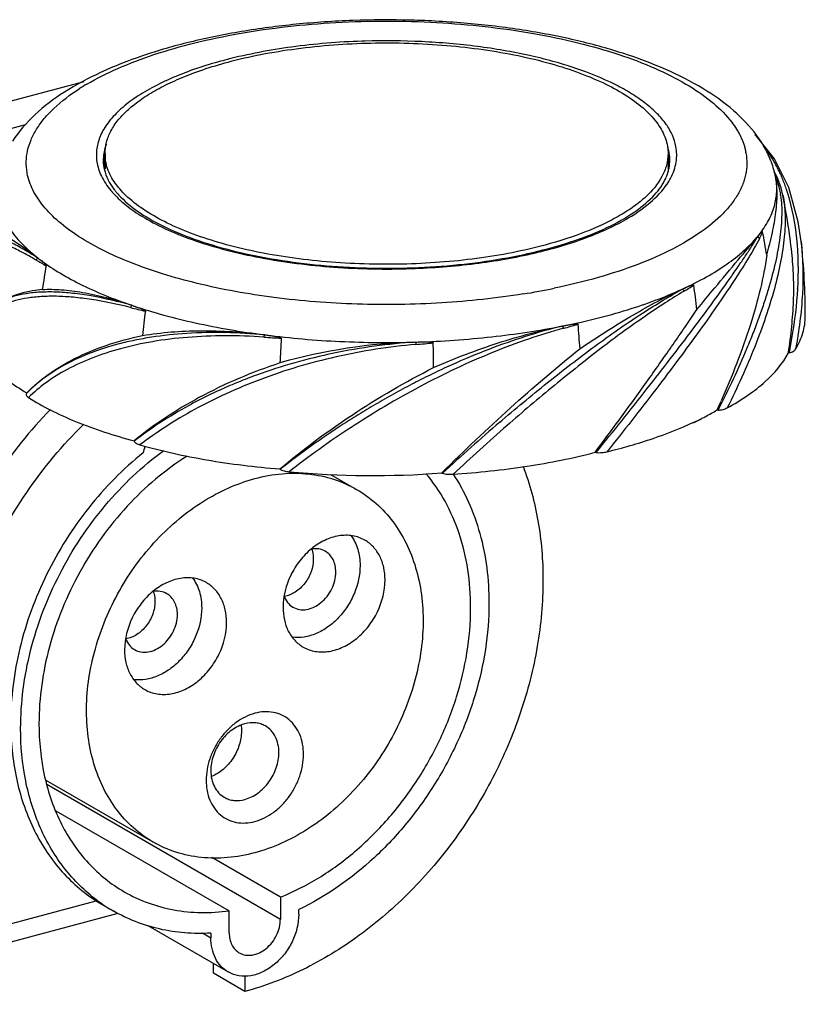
# Model space of a CAD drawing. Header units: millimetres. Extents: x -65 to 68, y 189 to 301.
# Tile 2 of 2: x -21 to 68, y 189 to 301. Entities that reach past the tile are written whole.
import ezdxf

# ---------------------------------------------------------------- set-up
doc = ezdxf.new("R2010")
doc.units = ezdxf.units.MM
doc.header["$LTSCALE"] = 30.734
doc.layers.get('0').update_dxf_attribs({"linetype": 'CONTINUOUS'})

msp = doc.modelspace()

# ---------------------------------------------------------------- linework, layer by layer
at = {"color": 7, "linetype": 'Continuous'}
for p, q in [((-55.03, 282.57), (-13.48, 293.71)), ((-48.07, 281.34), (-20.09, 288.84)), ((-11.21, 284.94), (-11.21, 283.88)), ((-11.12, 284.94), (-11.21, 284.94)), ((-11.12, 285.55), (-11.12, 283.84)), ((52.48, 285.55), (52.48, 283.5)), ((-11.32, 284.77), (-11.32, 284.76)), ((-11.21, 283.88), (-11.15, 283.94)), ((52.68, 284.76), (52.68, 284.8)), ((52.1, 282.73), (52.11, 282.75)), ((52.21, 282.74), (52.22, 282.75)), ((52.77, 282.79), (52.77, 282.81)), ((52.78, 282.79), (52.79, 282.81)), ((64.58, 283.3), (64.48, 283.49)), ((64.63, 282.92), (64.62, 282.96)), ((64.66, 282.76), (64.66, 282.73)), ((64.66, 282.69), (64.66, 282.73)), ((64.66, 282.71), (64.66, 282.73)), ((64.66, 282.71), (64.66, 282.73)), ((64.88, 282.71), (64.88, 282.71)), ((65.46, 280.85), (65.46, 280.84)), ((62.55, 276.12), (62.61, 276.19)), ((67.52, 275.62), (67.52, 275.6)), ((-18.68, 273.74), (-18.59, 273.66)), ((54.08, 270.23), (54.21, 270.29)), ((67.09, 270.23), (67.09, 270.27)), ((67.13, 270.25), (67.13, 270.29)), ((66.07, 263.03), (66.08, 263.06)), ((66.07, 263.03), (66.08, 263.06)), ((66.07, 263.03), (66.18, 263.05)), ((-19.95, 258.5), (-19.99, 258.45)), ((-19.95, 258.49), (-19.99, 258.45)), ((-19.94, 258.49), (-19.99, 258.45)), ((58.02, 256.6), (58, 256.55)), ((58.02, 256.6), (58, 256.55)), ((58.12, 256.56), (58, 256.55)), ((33.48, 255.21), (33.75, 255.44)), ((-7.83, 253.04), (-7.84, 253.09)), ((44.25, 251.79), (44.28, 251.83)), ((44.25, 251.79), (44.28, 251.83)), ((44.25, 251.79), (44.36, 251.77)), ((8.62, 249.91), (8.67, 249.87)), ((14.36, 249.29), (17.3, 247.59)), ((26.91, 249.45), (26.94, 249.48)), ((26.91, 249.45), (26.94, 249.48)), ((26.91, 249.45), (27, 249.42)), ((-17.79, 214.74), (-5.7, 207.76)), ((-17.69, 214.27), (8.69, 199.03)), ((-16.67, 211.28), (2.91, 199.97)), ((8.69, 201.52), (0.95, 205.99)), ((8.69, 201.52), (8.69, 199.03)), ((-22.1, 198.42), (-12.11, 201.1)), ((-12.13, 201.08), (-10.2, 199.97)), ((-48.07, 189.41), (-9.64, 199.71)), ((2.91, 197.48), (2.91, 199.97)), ((10.76, 199.59), (10.76, 200.11)), ((-6.3, 198.32), (2.8, 193.06)), ((-0.12, 197.48), (0.84, 196.93)), ((0.84, 197.45), (0.84, 196.93)), ((1.12, 192.92), (1.14, 194.02)), ((4.67, 190.86), (1.12, 192.92)), ((4.67, 192.59), (4.67, 190.86))]:
    msp.add_line(p, q, dxfattribs=at)
for points in [[(66.11, 281.72), (64.52, 284.94), (62.48, 287.52), (62.28, 287.67)], [(64.88, 282.71), (64.77, 282.94), (64.58, 283.3)], [(65.46, 280.84), (65.26, 281.68), (64.88, 282.71)], [(67.52, 275.62), (67.18, 277.85), (66.11, 281.72)]]:
    msp.add_lwpolyline(points, dxfattribs=at)
for centre, radius, start, end in [((20.66, 215.69), 82.6, 91.6807, 91.9175), ((-0.02, 271.06), 25.92, 120.4785, 122.7399), ((47.16, 275.74), 19.4, 46.2136, 49.0188), ((52.18, 283.32), 9.45, 36.2135, 36.8803), ((47.36, 284.7), 5.32, 10.7528, 17.6692), ((-6.3, 284.76), 5.02, 170.7919, 179.8377), ((-6.04, 283.85), 5.29, 165.5296, 168.1312), ((47.55, 284.74), 5.14, 9.1899, 10.7324), ((47.66, 284.76), 5.02, 0.4713, 9.2033), ((54.81, 284.47), 6.57, 9.8336, 10.731), ((47.4, 282.8), 5.28, 10.7807, 14.7239), ((49.27, 276.06), 17.45, 24.3934, 26.1658), ((47.19, 285.07), 5.54, 335.1957, 338.3204), ((46.45, 286.12), 7.15, 329.3967, 331.69), ((46.67, 286), 6.9, 331.7001, 332.3241), ((54.09, 280.77), 10.76, 11.7562, 14.6729), ((57.39, 281.46), 7.38, 10.7446, 11.3937), ((58.87, 280.33), 6.29, 21.8427, 23.4164), ((61.46, 282.24), 3.23, 9.3607, 10.6709), ((48.71, 275.8), 18.07, 23.2733, 24.397), ((48.32, 275.63), 18.5, 22.4718, 23.2745), ((46.22, 286.25), 7.41, 328.7414, 329.4063), ((-2.4, 288.13), 10.52, 221.3619, 223.5646), ((-3.09, 286.83), 8.8, 217.9648, 220.502), ((-2.03, 288.47), 11.02, 223.5509, 223.9461), ((-2.44, 287.38), 9.65, 220.515, 224.3769), ((54.92, 279.3), 10.39, 8.5267, 9.1074), ((-7.28, 266.27), 74.18, 6.2712, 11.3314), ((-11.66, 262.49), 76.16, 8.7314, 10.7681), ((-8.93, 267.18), 76.91, 359.976, 6.2863), ((-4.82, 297.64), 27.94, 239.7543, 242.3981), ((64.08, 258.41), 83.12, 169.9714, 171.8523), ((40.39, 293.39), 27.21, 300.6799, 303.4191), ((-44.37, 255.93), 100.83, 6.8406, 8.4073), ((23.44, 348.59), 79.92, 279.1406, 281.6687), ((8.17, 332.49), 66.4, 255.6913, 257.1779), ((111.84, 252.8), 119.34, 172.8072, 174.1374), ((23.89, 327.82), 64.25, 285.1307, 286.6648), ((-130.95, 251.31), 173.91, 4.0159, 4.9341), ((13.76, 363.03), 98.47, 265.9599, 267.106), ((265.14, 249.4), 256.81, 176.5894, 177.2126), ((25.73, 201.73), 62.54, 91.6259, 105.8641), ((15.68, 360.83), 97.21, 274.905, 276.0645), ((-994.89, 249.65), 1020.95, 0.65767, 0.81472), ((-36.87, 299.89), 104.3, 335.4773, 336.0719), ((185.51, 78.31), 233.25, 130.6763, 132.811), ((38.66, 290.2), 38.85, 295.4302, 296.9359), ((40.01, 288.1), 36.33, 294.9886, 296.6275), ((-34.24, 260.76), 28.87, 341.8074, 343.3593), ((19.11, 352.6), 103.44, 264.7676, 274.3245), ((-0.93, 216.02), 18.54, 233.1502, 239.9809)]:
    msp.add_arc(centre, radius, start, end, dxfattribs=at)
for points, knots in [([(59.89, 290.39), (58.81, 291.33), (56.35, 293.06), (52.12, 295.2), (47.26, 297), (41.85, 298.47), (35.99, 299.59), (29.78, 300.33), (23.37, 300.69), (16.91, 300.66), (10.52, 300.23), (4.37, 299.42), (-1.43, 298.25), (-6.76, 296.72), (-11.51, 294.86), (-15.63, 292.67), (-19.05, 290.11), (-20.86, 288.05), (-21.57, 286.96)], [0, 0, 0, 0, 0.04913, 0.103272, 0.16278, 0.227362, 0.296263, 0.368411, 0.442533, 0.517246, 0.591133, 0.662823, 0.73107, 0.794848, 0.853464, 0.906723, 0.95511, 1, 1, 1, 1]), ([(-13.17, 293.39), (-12.04, 294.06), (-9.56, 295.29), (-5.48, 296.84), (-0.89, 298.14), (5.94, 299.57), (15.08, 300.57), (26.22, 300.57), (35.37, 299.57), (42.2, 298.15), (46.8, 296.85), (50.89, 295.31), (54.4, 293.56), (57.26, 291.64), (58.81, 290.15), (59.44, 289.38)], [0, 0, 0, 0, 0.051364, 0.108765, 0.171585, 0.238978, 0.383271, 0.532499, 0.67684, 0.744272, 0.807136, 0.864586, 0.916013, 0.961078, 1, 1, 1, 1]), ([(17.9, 298.25), (15.24, 298.16), (10.12, 297.74), (5.06, 296.79), (2.66, 296.17)], [0, 0, 0, 0, 0.5179, 1, 1, 1, 1]), ([(53.36, 286.36), (53.28, 286.79), (53, 287.67), (52.27, 288.92), (51.24, 290.12), (49.92, 291.27), (48.32, 292.37), (45.73, 293.8), (41.89, 295.34), (36.66, 296.75), (30.84, 297.75), (24.63, 298.28), (20.38, 298.32), (18.24, 298.26)], [0, 0, 0, 0, 0.033728, 0.070178, 0.1104, 0.155079, 0.20456, 0.258938, 0.381799, 0.52148, 0.674248, 0.835464, 1, 1, 1, 1]), ([(2.78, 295.89), (4, 296.22), (6.55, 296.8), (11.92, 297.67), (18.94, 298.19), (26.01, 297.97), (31.56, 297.35), (35.48, 296.67), (39.13, 295.79), (42.45, 294.72), (45.37, 293.49), (47.85, 292.12), (49.85, 290.62), (51.33, 289.02), (52.12, 287.57), (52.43, 286.41), (52.48, 285.83), (52.48, 285.55)], [0, 0, 0, 0, 0.069936, 0.143831, 0.299028, 0.456231, 0.532577, 0.605848, 0.674984, 0.739052, 0.797302, 0.849233, 0.894695, 0.934052, 0.96842, 0.984401, 1, 1, 1, 1]), ([(2.66, 296.17), (2.34, 296.09), (1.07, 295.75), (-0.19, 295.36), (-1.11, 295.04)], [0, 0, 0, 0, 0.258002, 1, 1, 1, 1]), ([(-1.11, 295.04), (-2.01, 294.72), (-3.71, 294.06), (-6.05, 292.91), (-8.05, 291.67), (-9.68, 290.33), (-10.92, 288.93), (-11.75, 287.46), (-12.14, 285.94), (-12.1, 284.93), (-12.01, 284.44)], [0, 0, 0, 0, 0.174232, 0.333317, 0.47657, 0.604038, 0.716793, 0.817298, 0.909777, 1, 1, 1, 1]), ([(-0.97, 294.71), (-0.67, 294.82), (0.56, 295.26), (1.82, 295.63), (2.78, 295.89)], [0, 0, 0, 0, 0.241303, 1, 1, 1, 1]), ([(-11.12, 285.55), (-11.12, 285.98), (-11, 286.87), (-10.48, 288.16), (-9.62, 289.42), (-8.45, 290.62), (-6.98, 291.76), (-5.22, 292.84), (-3.2, 293.84), (-1.74, 294.43), (-0.97, 294.71)], [0, 0, 0, 0, 0.089591, 0.184093, 0.287536, 0.402693, 0.531169, 0.673645, 0.83009, 1, 1, 1, 1]), ([(-19.92, 283.41), (-19.99, 283.82), (-20.06, 284.65), (-19.9, 285.9), (-19.5, 287.14), (-18.86, 288.36), (-17.98, 289.55), (-16.44, 291.16), (-15.05, 292.21), (-14.04, 292.86)], [0, 0, 0, 0, 0.104979, 0.210353, 0.319417, 0.435069, 0.559607, 0.694688, 1, 1, 1, 1]), ([(64.49, 283.49), (64.34, 284.08), (63.93, 285.24), (62.74, 287.43), (61.5, 288.87), (60.59, 289.75)], [0, 0, 0, 0, 0.244856, 0.49104, 1, 1, 1, 1]), ([(59.81, 288.9), (60, 288.65), (60.25, 288.25), (60.56, 287.72), (60.75, 287.32), (60.92, 286.91), (61.07, 286.51), (61.18, 286.1), (61.24, 285.83), (61.26, 285.69)], [0, 0, 0, 0, 0.266089, 0.395028, 0.520516, 0.643194, 0.764219, 0.882704, 1, 1, 1, 1]), ([(-10.97, 286.61), (-11.01, 286.53), (-11.13, 286.18), (-11.21, 285.83), (-11.26, 285.56)], [0, 0, 0, 0, 0.254666, 1, 1, 1, 1]), ([(52.79, 282.81), (53.08, 283.36), (53.49, 284.53), (53.48, 285.77), (53.36, 286.36)], [0, 0, 0, 0, 0.51145, 1, 1, 1, 1]), ([(64.93, 283.75), (64.82, 283.99), (64.34, 284.9), (63.78, 285.77), (63.32, 286.37)], [0, 0, 0, 0, 0.255703, 1, 1, 1, 1]), ([(38.58, 275.21), (37.36, 274.88), (34.8, 274.29), (29.44, 273.42), (22.42, 272.91), (15.34, 273.12), (9.8, 273.75), (5.88, 274.43), (2.23, 275.31), (-1.09, 276.37), (-4.01, 277.6), (-6.49, 278.98), (-8.49, 280.47), (-9.97, 282.07), (-10.77, 283.52), (-11.07, 284.69), (-11.12, 285.26), (-11.12, 285.55)], [0, 0, 0, 0, 0.069936, 0.143831, 0.299028, 0.456231, 0.532577, 0.605848, 0.674984, 0.739052, 0.797302, 0.849233, 0.894695, 0.934052, 0.96842, 0.984401, 1, 1, 1, 1]), ([(61.28, 285.59), (61.35, 285.21), (61.39, 284.72), (61.37, 284.15), (61.35, 283.86), (61.32, 283.57), (61.24, 283.18), (61.13, 282.7), (60.87, 281.92), (60.4, 280.95), (59.65, 279.83), (58.32, 278.31), (56.12, 276.52), (52.87, 274.61), (48.96, 272.91), (44.48, 271.44), (41.28, 270.67), (39.6, 270.32)], [0, 0, 0, 0, 0.040383, 0.050452, 0.060554, 0.070687, 0.080881, 0.101496, 0.122548, 0.166355, 0.213172, 0.263619, 0.376843, 0.507799, 0.656339, 0.821127, 1, 1, 1, 1]), ([(52.48, 285.55), (52.48, 285.11), (52.35, 284.19), (52, 283.35), (51.78, 282.94)], [0, 0, 0, 0, 0.4861, 1, 1, 1, 1]), ([(-12.01, 284.44), (-11.9, 283.87), (-11.46, 282.68), (-10.73, 281.67), (-10.29, 281.18)], [0, 0, 0, 0, 0.471831, 1, 1, 1, 1]), ([(-11.32, 284.77), (-11.32, 284.41), (-11.23, 283.67), (-10.97, 282.98), (-10.8, 282.64)], [0, 0, 0, 0, 0.484313, 1, 1, 1, 1]), ([(52.34, 283.03), (52.45, 283.32), (52.62, 283.9), (52.68, 284.5), (52.68, 284.8)], [0, 0, 0, 0, 0.511188, 1, 1, 1, 1]), ([(36.14, 269.69), (33.08, 269.19), (26.83, 268.53), (17.4, 268.39), (8.14, 269.11), (0.81, 270.42), (-4.56, 271.89), (-8.13, 273.14), (-11.3, 274.54), (-14.04, 276.08), (-16.31, 277.73), (-18.07, 279.49), (-19.32, 281.34), (-19.78, 282.66), (-19.91, 283.31)], [0, 0, 0, 0, 0.15216, 0.309087, 0.463464, 0.608186, 0.674953, 0.737074, 0.794034, 0.84549, 0.89134, 0.931811, 0.967597, 1, 1, 1, 1]), ([(-10.8, 282.64), (-10.75, 282.53), (-10.53, 282.11), (-10.26, 281.71), (-10.03, 281.42)], [0, 0, 0, 0, 0.237763, 1, 1, 1, 1]), ([(-9.34, 280.63), (-8.68, 279.96), (-7.04, 278.66), (-4.07, 277.04), (-0.45, 275.61), (3.73, 274.41), (8.35, 273.49), (13.3, 272.87), (18.44, 272.57), (23.64, 272.59), (28.76, 272.94), (33.67, 273.6), (38.24, 274.56), (42.35, 275.79), (45.88, 277.25), (48.76, 278.9), (50.9, 280.69), (51.89, 282.06), (52.21, 282.74)], [0, 0, 0, 0, 0.04293, 0.094235, 0.153462, 0.219658, 0.291544, 0.36761, 0.446194, 0.525544, 0.603882, 0.679465, 0.750648, 0.815948, 0.874124, 0.92428, 0.966059, 1, 1, 1, 1]), ([(51.78, 282.94), (51.32, 282.08), (50.3, 280.89), (48.62, 279.53), (47.04, 278.52), (45.23, 277.57), (42.43, 276.35), (40.16, 275.63), (38.58, 275.21)], [0, 0, 0, 0, 0.18616, 0.294694, 0.414315, 0.545098, 0.686749, 1, 1, 1, 1]), ([(62.61, 276.19), (63.02, 276.69), (63.74, 277.71), (64.48, 279.36), (64.81, 281.04), (64.76, 282.16), (64.66, 282.71)], [0, 0, 0, 0, 0.275119, 0.527404, 0.765432, 1, 1, 1, 1]), ([(63.62, 274.05), (63.86, 274.9), (64.27, 276.52), (64.68, 278.83), (64.84, 280.87), (64.76, 282.13), (64.67, 282.69)], [0, 0, 0, 0, 0.302162, 0.570908, 0.803719, 1, 1, 1, 1]), ([(64.71, 282.68), (64.76, 282.54), (64.97, 281.98), (65.1, 281.4), (65.17, 280.95)], [0, 0, 0, 0, 0.23681, 1, 1, 1, 1]), ([(64.76, 282.82), (64.77, 282.81), (64.82, 282.79), (64.86, 282.75), (64.88, 282.71)], [0, 0, 0, 0, 0.26133, 1, 1, 1, 1]), ([(66.01, 281.05), (65.96, 281.2), (65.78, 281.75), (65.58, 282.3), (65.41, 282.7)], [0, 0, 0, 0, 0.253385, 1, 1, 1, 1]), ([(47.99, 278.27), (48.96, 278.85), (50.67, 280.03), (52.07, 281.6), (52.56, 282.4)], [0, 0, 0, 0, 0.546389, 1, 1, 1, 1]), ([(-9.97, 280.83), (-9.51, 280.35), (-8.45, 279.43), (-7.28, 278.65), (-6.64, 278.28)], [0, 0, 0, 0, 0.471219, 1, 1, 1, 1]), ([(65.19, 280.84), (65.3, 280.11), (65.37, 278.51), (65.14, 275.96), (64.62, 273.13), (63.94, 270.64), (63.28, 268.54), (62.71, 266.9), (62.07, 265.23), (61.14, 262.94), (59.85, 260.02), (58.71, 257.72), (58.12, 256.56)], [0, 0, 0, 0, 0.086654, 0.186587, 0.299203, 0.423262, 0.489035, 0.557017, 0.62703, 0.698844, 0.846997, 1, 1, 1, 1]), ([(65.46, 280.84), (65.6, 280.12), (65.76, 278.54), (65.64, 276.02), (65.22, 273.22), (64.5, 270.19), (63.51, 266.99), (62.27, 263.66), (60.82, 260.24), (59.74, 257.96), (59.16, 256.81)], [0, 0, 0, 0, 0.087713, 0.187856, 0.300579, 0.424439, 0.557769, 0.69922, 0.847259, 1, 1, 1, 1]), ([(67.13, 270.29), (67.24, 272.18), (67.2, 275.81), (66.53, 279.4), (66.01, 281.05)], [0, 0, 0, 0, 0.521419, 1, 1, 1, 1]), ([(-23.27, 280.18), (-23.15, 279.6), (-22.76, 278.44), (-21.78, 276.78), (-20.4, 275.18), (-19.29, 274.21), (-18.68, 273.74)], [0, 0, 0, 0, 0.217656, 0.452865, 0.712268, 1, 1, 1, 1]), ([(-6.64, 278.28), (-5.79, 277.77), (-3.9, 276.81), (-0.8, 275.61), (2.68, 274.58), (7.86, 273.43), (14.83, 272.56), (20.55, 272.45), (23.46, 272.55)], [0, 0, 0, 0, 0.096568, 0.204094, 0.321557, 0.447547, 0.718012, 1, 1, 1, 1]), ([(23.46, 272.55), (25.87, 272.63), (30.55, 272.99), (37.19, 274.14), (42.23, 275.59), (45.73, 277.04), (47.28, 277.85), (47.99, 278.27)], [0, 0, 0, 0, 0.28488, 0.553136, 0.794152, 0.901851, 1, 1, 1, 1]), ([(-18.9, 273.51), (-19.45, 273.83), (-20.49, 274.41), (-21.97, 275.14), (-23.24, 275.65), (-24.3, 275.96), (-25.05, 276.03), (-25.53, 275.96), (-25.81, 275.86), (-26.04, 275.7), (-26.27, 275.41), (-26.33, 275.13), (-26.35, 274.95)], [0, 0, 0, 0, 0.224706, 0.417258, 0.576941, 0.703993, 0.800612, 0.839414, 0.873322, 0.904112, 0.934055, 1, 1, 1, 1]), ([(-18.68, 273.73), (-19.22, 274.07), (-20.22, 274.68), (-21.64, 275.45), (-22.85, 276.02), (-23.6, 276.29), (-23.95, 276.38)], [0, 0, 0, 0, 0.320489, 0.594552, 0.820777, 1, 1, 1, 1]), ([(-23.6, 276.7), (-23.48, 276.68), (-23.21, 276.61), (-22.56, 276.36), (-21.58, 275.82), (-20.21, 274.9), (-19.22, 274.16), (-18.68, 273.73)], [0, 0, 0, 0, 0.064581, 0.145388, 0.359121, 0.644364, 1, 1, 1, 1]), ([(44.36, 251.77), (46.29, 254.15), (49.99, 258.78), (54.4, 264.49), (57.55, 268.74), (59.27, 271.13), (60.48, 272.89), (61.27, 274.06), (61.96, 275.12), (62.37, 275.79), (62.55, 276.12)], [0, 0, 0, 0, 0.302507, 0.584449, 0.711221, 0.82461, 0.875339, 0.921682, 0.963386, 1, 1, 1, 1]), ([(54.21, 270.29), (55.1, 270.7), (56.77, 271.54), (59.06, 272.96), (60.99, 274.46), (62.08, 275.56), (62.55, 276.12)], [0, 0, 0, 0, 0.286312, 0.548258, 0.785793, 1, 1, 1, 1]), ([(55.74, 267.94), (56.41, 268.75), (57.97, 270.62), (60.23, 273.35), (61.84, 275.26), (62.55, 276.12)], [0, 0, 0, 0, 0.295586, 0.686007, 1, 1, 1, 1]), ([(62.55, 276.12), (62.61, 276.11), (62.71, 276.06), (62.78, 275.97), (62.79, 275.91)], [0, 0, 0, 0, 0.503406, 1, 1, 1, 1]), ([(63.16, 276.72), (63.16, 276.73), (63.15, 276.74), (63.13, 276.74), (63.11, 276.73), (63.08, 276.71), (63.06, 276.69), (63.01, 276.65), (62.95, 276.59), (62.86, 276.49), (62.75, 276.36), (62.66, 276.25), (62.61, 276.19)], [0, 0, 0, 0, 0.034679, 0.057422, 0.081575, 0.107155, 0.161418, 0.21866, 0.338896, 0.464531, 0.726763, 1, 1, 1, 1]), ([(62.79, 275.91), (62.82, 275.98), (62.96, 276.24), (63.08, 276.51), (63.16, 276.72)], [0, 0, 0, 0, 0.253837, 1, 1, 1, 1]), ([(62.79, 275.91), (62.42, 275.22), (61.55, 273.71), (60.02, 271.3), (58.16, 268.54), (56.02, 265.5), (53.64, 262.25), (51.07, 258.86), (48.38, 255.37), (46.52, 253.02), (45.57, 251.85)], [0, 0, 0, 0, 0.079163, 0.176451, 0.289567, 0.416117, 0.552928, 0.69741, 0.847194, 1, 1, 1, 1]), ([(67.52, 275.6), (67.73, 273.65), (67.79, 269.56), (67.27, 265.51), (66.89, 263.44)], [0, 0, 0, 0, 0.483812, 1, 1, 1, 1]), ([(-18.68, 273.73), (-18.74, 273.73), (-18.83, 273.66), (-18.88, 273.56), (-18.9, 273.51)], [0, 0, 0, 0, 0.484886, 1, 1, 1, 1]), ([(63.62, 274.05), (63.45, 272.79), (62.93, 270.15), (61.36, 264.6), (59.72, 260.41), (58.47, 257.59)], [0, 0, 0, 0, 0.221219, 0.464728, 1, 1, 1, 1]), ([(66.08, 263.06), (66.23, 264.03), (66.47, 265.97), (66.68, 268.84), (66.69, 271.64), (66.55, 273.48), (66.46, 274.38)], [0, 0, 0, 0, 0.260325, 0.514322, 0.761082, 1, 1, 1, 1]), ([(-18.59, 273.66), (-18.52, 273.61), (-18.38, 273.5), (-18.2, 273.36), (-18.06, 273.24), (-17.97, 273.16), (-17.9, 273.09), (-17.85, 273.03), (-17.81, 272.98), (-17.78, 272.93), (-17.77, 272.9), (-17.77, 272.88)], [0, 0, 0, 0, 0.231636, 0.469667, 0.591806, 0.717, 0.781284, 0.847446, 0.917105, 0.955142, 1, 1, 1, 1]), ([(-18.59, 273.66), (-17.91, 273.14), (-16.42, 272.12), (-12.97, 270.23), (-10.1, 269.09), (-8.09, 268.4)], [0, 0, 0, 0, 0.218676, 0.458683, 1, 1, 1, 1]), ([(54.21, 270.29), (54.31, 270.33), (54.51, 270.42), (54.75, 270.53), (54.95, 270.6), (55.09, 270.66), (55.22, 270.69), (55.3, 270.71), (55.37, 270.7), (55.38, 270.68)], [0, 0, 0, 0, 0.259472, 0.514449, 0.639885, 0.763489, 0.8844, 0.943205, 1, 1, 1, 1]), ([(-8.09, 268.4), (-9.6, 268.82), (-11.81, 269.35), (-14.69, 269.77), (-16.62, 269.92), (-18.39, 269.91), (-20.41, 269.71), (-21.82, 269.33), (-22.65, 268.95)], [0, 0, 0, 0, 0.316887, 0.458881, 0.589248, 0.70822, 0.815644, 1, 1, 1, 1]), ([(-8.24, 268.15), (-9.7, 268.52), (-11.84, 268.97), (-14.64, 269.32), (-16.53, 269.44), (-18.27, 269.41), (-20.28, 269.2), (-21.7, 268.84), (-22.54, 268.49)], [0, 0, 0, 0, 0.310875, 0.451676, 0.582028, 0.701713, 0.810923, 1, 1, 1, 1]), ([(-18.2, 270.19), (-18.57, 270.15), (-19.91, 269.97), (-21.24, 269.6), (-22.14, 269.19)], [0, 0, 0, 0, 0.273794, 1, 1, 1, 1]), ([(-18.2, 270.19), (-17.49, 270.23), (-15.96, 270.2), (-13.55, 269.89), (-10.88, 269.29), (-9.04, 268.73), (-8.09, 268.4)], [0, 0, 0, 0, 0.206678, 0.442417, 0.707319, 1, 1, 1, 1]), ([(33.75, 255.44), (35.53, 256.96), (39.07, 259.89), (43.55, 263.33), (47.05, 265.83), (49.52, 267.48), (51.85, 268.94), (53.36, 269.82), (54.08, 270.23)], [0, 0, 0, 0, 0.279247, 0.547122, 0.673115, 0.791613, 0.901138, 1, 1, 1, 1]), ([(54.28, 269.99), (53.56, 269.57), (52.08, 268.64), (49.82, 267.12), (47.4, 265.41), (44.87, 263.53), (42.28, 261.49), (38.71, 258.61), (36.05, 256.36), (34.29, 254.81)], [0, 0, 0, 0, 0.098795, 0.20814, 0.326491, 0.452386, 0.584274, 0.720458, 1, 1, 1, 1]), ([(40.71, 266.09), (43.14, 266.58), (47.68, 267.7), (52.08, 269.31), (54.08, 270.23)], [0, 0, 0, 0, 0.529389, 1, 1, 1, 1]), ([(42.53, 263.49), (44.5, 264.84), (48.25, 267.25), (52.19, 269.36), (54.08, 270.23)], [0, 0, 0, 0, 0.534128, 1, 1, 1, 1]), ([(54.08, 270.23), (54.11, 270.22), (54.2, 270.17), (54.26, 270.07), (54.28, 269.99)], [0, 0, 0, 0, 0.222618, 1, 1, 1, 1]), ([(66.18, 263.05), (66.3, 263.65), (66.74, 266.04), (67.03, 268.45), (67.13, 270.25)], [0, 0, 0, 0, 0.255955, 1, 1, 1, 1]), ([(-8.09, 268.4), (-8.13, 268.39), (-8.2, 268.3), (-8.23, 268.2), (-8.24, 268.15)], [0, 0, 0, 0, 0.445348, 1, 1, 1, 1]), ([(-7.94, 268.35), (-7.82, 268.31), (-7.64, 268.25), (-7.41, 268.17), (-7.24, 268.1), (-7.06, 268.03), (-6.92, 267.97), (-6.8, 267.92), (-6.71, 267.87), (-6.64, 267.83), (-6.59, 267.79), (-6.56, 267.76), (-6.56, 267.74)], [0, 0, 0, 0, 0.242992, 0.365535, 0.488869, 0.613117, 0.738552, 0.801892, 0.865895, 0.931089, 0.964778, 1, 1, 1, 1]), ([(-7.94, 268.35), (-5.64, 267.58), (-0.74, 266.26), (4.26, 265.41), (6.88, 265.07)], [0, 0, 0, 0, 0.477995, 1, 1, 1, 1]), ([(44.28, 251.83), (45.33, 253.24), (46.89, 255.35), (48.93, 258.15), (50.41, 260.21), (51.83, 262.24), (53.2, 264.2), (54.5, 266.09), (55.34, 267.34), (55.74, 267.94)], [0, 0, 0, 0, 0.266765, 0.397695, 0.526071, 0.651267, 0.772591, 0.889129, 1, 1, 1, 1]), ([(66.89, 263.44), (67.23, 264.02), (67.78, 265.21), (67.98, 266.52), (67.98, 267.15)], [0, 0, 0, 0, 0.516552, 1, 1, 1, 1]), ([(40.53, 266.06), (37.72, 265.36), (33.49, 263.99), (28.68, 261.98), (25.87, 260.66), (23.78, 259.62), (21.72, 258.52), (19.7, 257.37), (17.73, 256.19), (15.17, 254.58), (12.13, 252.51), (9.79, 250.76), (8.67, 249.87)], [0, 0, 0, 0, 0.241567, 0.36976, 0.434634, 0.499663, 0.564602, 0.629227, 0.693294, 0.75661, 0.880528, 1, 1, 1, 1]), ([(24.16, 264.25), (26.97, 264.34), (32.46, 264.72), (37.9, 265.54), (40.53, 266.06)], [0, 0, 0, 0, 0.511364, 1, 1, 1, 1]), ([(25.99, 261.36), (28.38, 262.41), (33.15, 264.25), (38.09, 265.57), (40.53, 266.06)], [0, 0, 0, 0, 0.511582, 1, 1, 1, 1]), ([(40.66, 265.8), (40.66, 265.83), (40.65, 265.88), (40.61, 265.97), (40.57, 266.04), (40.53, 266.06)], [0, 0, 0, 0, 0.286067, 0.566328, 1, 1, 1, 1]), ([(40.71, 266.09), (40.85, 266.12), (41.05, 266.16), (41.32, 266.21), (41.52, 266.24), (41.72, 266.27), (41.89, 266.29), (42.03, 266.31), (42.13, 266.31), (42.21, 266.31), (42.27, 266.3), (42.31, 266.28), (42.31, 266.27)], [0, 0, 0, 0, 0.25392, 0.380219, 0.506021, 0.631257, 0.755787, 0.817713, 0.879313, 0.940402, 0.97064, 1, 1, 1, 1]), ([(6.88, 265.07), (3.97, 265.33), (-0.31, 265.44), (-5.19, 264.93), (-7.74, 264.47), (-12.77, 263.31), (-17.2, 261.31), (-19.95, 258.49)], [0, 0, 0, 0, 0.309754, 0.451886, 0.519093, 0.583414, 1, 1, 1, 1]), ([(-19.95, 258.5), (-19.21, 259.26), (-17.51, 260.71), (-14.49, 262.52), (-10.89, 264), (-8.27, 264.7), (-6.88, 264.99)], [0, 0, 0, 0, 0.214417, 0.45063, 0.712079, 1, 1, 1, 1]), ([(6.82, 264.8), (5.36, 264.91), (2.48, 265), (-1.73, 264.84), (-5.68, 264.37), (-9.29, 263.57), (-12.53, 262.53), (-15.36, 261.24), (-17.78, 259.74), (-19.15, 258.57), (-19.78, 257.98)], [0, 0, 0, 0, 0.156367, 0.306114, 0.447234, 0.578333, 0.698793, 0.808628, 0.908674, 1, 1, 1, 1]), ([(-6.88, 264.99), (-4.73, 265.35), (-0.12, 265.7), (4.48, 265.38), (6.88, 265.07)], [0, 0, 0, 0, 0.473398, 1, 1, 1, 1]), ([(6.88, 265.07), (6.86, 265.04), (6.84, 264.94), (6.83, 264.85), (6.82, 264.8)], [0, 0, 0, 0, 0.403192, 1, 1, 1, 1]), ([(7.08, 265.05), (7.22, 265.03), (7.44, 265), (7.73, 264.96), (7.95, 264.92), (8.16, 264.88), (8.35, 264.85), (8.49, 264.81), (8.6, 264.79), (8.69, 264.76), (8.75, 264.73), (8.79, 264.7), (8.79, 264.68)], [0, 0, 0, 0, 0.248215, 0.372702, 0.497461, 0.622519, 0.747936, 0.810821, 0.873874, 0.937191, 0.96906, 1, 1, 1, 1]), ([(7.08, 265.05), (9.84, 264.69), (15.47, 264.21), (21.11, 264.16), (23.96, 264.25)], [0, 0, 0, 0, 0.495073, 1, 1, 1, 1]), ([(40.66, 265.8), (39.33, 265.44), (36.64, 264.6), (32.59, 263.08), (28.5, 261.29), (24.45, 259.24), (20.49, 257.02), (16.68, 254.65), (13.08, 252.18), (10.79, 250.45), (9.67, 249.59)], [0, 0, 0, 0, 0.117024, 0.240555, 0.368305, 0.498028, 0.627638, 0.755354, 0.879794, 1, 1, 1, 1]), ([(-26.22, 264.82), (-25.71, 263.58), (-24.39, 261.83), (-22.1, 259.88), (-20.71, 258.95), (-19.95, 258.5)], [0, 0, 0, 0, 0.443974, 0.706875, 1, 1, 1, 1]), ([(23.96, 264.25), (20.86, 264.04), (14.76, 263.21), (8.13, 261.35), (3.97, 259.75), (2.03, 258.92), (0.16, 258.03), (-2.17, 256.82), (-4.87, 255.21), (-6.89, 253.78), (-7.83, 253.04)], [0, 0, 0, 0, 0.273019, 0.538516, 0.601995, 0.664077, 0.724481, 0.78308, 0.895104, 1, 1, 1, 1]), ([(23.99, 263.97), (22.48, 263.85), (19.46, 263.48), (15, 262.62), (10.65, 261.5), (6.5, 260.09), (2.61, 258.48), (-0.98, 256.7), (-4.23, 254.75), (-6.22, 253.34), (-7.17, 252.63)], [0, 0, 0, 0, 0.135451, 0.27146, 0.405827, 0.536608, 0.6623, 0.781772, 0.894413, 1, 1, 1, 1]), ([(23.96, 264.25), (23.96, 264.23), (23.97, 264.18), (24, 264.1), (24, 264.02), (23.99, 263.97)], [0, 0, 0, 0, 0.156316, 0.540813, 1, 1, 1, 1]), ([(24.16, 264.25), (24.31, 264.26), (24.54, 264.26), (24.84, 264.27), (25.07, 264.27), (25.3, 264.27), (25.48, 264.26), (25.64, 264.25), (25.75, 264.24), (25.84, 264.22), (25.91, 264.2), (25.95, 264.18), (25.95, 264.16)], [0, 0, 0, 0, 0.251209, 0.376702, 0.502104, 0.627394, 0.752534, 0.815026, 0.877433, 0.939671, 0.970644, 1, 1, 1, 1]), ([(26.94, 249.48), (29.46, 251.99), (34.53, 256.8), (39.84, 261.35), (42.53, 263.49)], [0, 0, 0, 0, 0.507944, 1, 1, 1, 1]), ([(59.16, 256.81), (59.96, 257.25), (61.46, 258.16), (63.94, 260.07), (65.43, 261.79), (66.07, 263.03)], [0, 0, 0, 0, 0.292593, 0.55585, 1, 1, 1, 1]), ([(66.18, 263.05), (66.34, 263.08), (66.6, 263.17), (66.83, 263.35), (66.89, 263.44)], [0, 0, 0, 0, 0.592023, 1, 1, 1, 1]), ([(8.64, 261.89), (5.49, 260.85), (-0.3, 258.39), (-5.57, 254.95), (-7.84, 253.09)], [0, 0, 0, 0, 0.530316, 1, 1, 1, 1]), ([(8.62, 249.91), (11.22, 252.09), (16.8, 256.25), (22.82, 259.76), (25.99, 261.36)], [0, 0, 0, 0, 0.48874, 1, 1, 1, 1]), ([(-19.99, 258.45), (-20.01, 258.42), (-20.05, 258.33), (-20.01, 258.2), (-19.92, 258.08), (-19.83, 258.01), (-19.78, 257.98)], [0, 0, 0, 0, 0.225049, 0.440032, 0.693682, 1, 1, 1, 1]), ([(-19.78, 257.98), (-18.98, 257.47), (-17.24, 256.5), (-13.3, 254.72), (-10.09, 253.69), (-7.84, 253.09)], [0, 0, 0, 0, 0.219722, 0.460527, 1, 1, 1, 1]), ([(-17.29, 256.63), (-19.6, 254.26), (-22.73, 250.32), (-26.1, 244.57), (-28.91, 238.52), (-31.28, 230.64), (-31.88, 224.11), (-31.82, 220.92)], [0, 0, 0, 0, 0.2514, 0.378776, 0.50614, 0.757455, 1, 1, 1, 1]), ([(56.29, 255.63), (56.44, 255.7), (57.02, 256), (57.58, 256.31), (58, 256.55)], [0, 0, 0, 0, 0.25604, 1, 1, 1, 1]), ([(58.12, 256.56), (58.32, 256.56), (58.68, 256.61), (59.02, 256.74), (59.16, 256.81)], [0, 0, 0, 0, 0.551372, 1, 1, 1, 1]), ([(-29, 219.3), (-29, 222.5), (-28.25, 229.05), (-25.15, 238.54), (-20.25, 247.41), (-15.91, 252.63), (-13.52, 254.97)], [0, 0, 0, 0, 0.241242, 0.4924, 0.747533, 1, 1, 1, 1]), ([(34.29, 254.81), (33.26, 253.91), (31.22, 252.09), (29.2, 250.23), (28.19, 249.32)], [0, 0, 0, 0, 0.501578, 1, 1, 1, 1]), ([(45.57, 251.85), (47.33, 252.28), (50.65, 253.23), (53.87, 254.48), (55.35, 255.18)], [0, 0, 0, 0, 0.525791, 1, 1, 1, 1]), ([(-7.83, 253.04), (-7.82, 252.99), (-7.75, 252.9), (-7.53, 252.75), (-7.32, 252.67), (-7.17, 252.63)], [0, 0, 0, 0, 0.175991, 0.40567, 1, 1, 1, 1]), ([(-7.17, 252.63), (-4.7, 251.93), (0.54, 250.78), (5.85, 250.13), (8.62, 249.91)], [0, 0, 0, 0, 0.48099, 1, 1, 1, 1]), ([(-6.81, 251.74), (-9.08, 249.92), (-13.25, 245.67), (-17.99, 238.13), (-21.02, 229.85), (-21.77, 224.06), (-21.77, 221.24)], [0, 0, 0, 0, 0.249705, 0.505047, 0.75772, 1, 1, 1, 1]), ([(-20.65, 220.59), (-20.65, 223.54), (-19.83, 229.6), (-16.53, 238.2), (-11.41, 245.94), (-6.92, 250.22), (-4.49, 252.01)], [0, 0, 0, 0, 0.242835, 0.496205, 0.751594, 1, 1, 1, 1]), ([(28.19, 249.32), (30.99, 249.5), (36.39, 250.07), (41.71, 251.13), (44.25, 251.79)], [0, 0, 0, 0, 0.517065, 1, 1, 1, 1]), ([(44.36, 251.77), (44.57, 251.74), (44.98, 251.75), (45.38, 251.81), (45.57, 251.85)], [0, 0, 0, 0, 0.513957, 1, 1, 1, 1]), ([(-1.85, 251.37), (-4.34, 249.79), (-8.96, 245.85), (-14.27, 238.44), (-17.72, 230.03), (-18.58, 224.06), (-18.58, 221.14)], [0, 0, 0, 0, 0.246106, 0.501516, 0.75611, 1, 1, 1, 1]), ([(5.8, 248.82), (6.81, 249.09), (8.82, 249.46), (11.85, 249.44), (14.72, 248.85), (16.48, 248.07), (17.3, 247.59)], [0, 0, 0, 0, 0.263407, 0.515933, 0.760204, 1, 1, 1, 1]), ([(8.67, 249.87), (8.73, 249.83), (8.87, 249.76), (9.2, 249.65), (9.48, 249.61), (9.67, 249.59)], [0, 0, 0, 0, 0.199191, 0.441851, 1, 1, 1, 1]), ([(30.18, 234.21), (30.18, 235.66), (29.98, 238.51), (29.01, 242.59), (27.42, 246.27), (25.94, 248.44), (25.11, 249.41)], [0, 0, 0, 0, 0.266714, 0.521831, 0.765705, 1, 1, 1, 1]), ([(27, 249.42), (27.08, 249.39), (27.27, 249.35), (27.67, 249.3), (27.98, 249.3), (28.19, 249.32)], [0, 0, 0, 0, 0.228001, 0.479219, 1, 1, 1, 1]), ([(28.19, 249.33), (28.86, 248.33), (30.05, 246.16), (31.77, 241.34), (32.25, 237.41), (32.25, 234.76)], [0, 0, 0, 0, 0.236346, 0.481555, 1, 1, 1, 1]), ([(36.1, 250.21), (36.86, 248.22), (38, 243.97), (38.35, 239.59), (38.35, 237.35)], [0, 0, 0, 0, 0.487476, 1, 1, 1, 1]), ([(-5.7, 207.76), (-6.49, 208.21), (-7.99, 209.3), (-9.88, 211.36), (-11.38, 213.83), (-12.46, 216.62), (-13.1, 219.67), (-13.35, 224.06), (-12.64, 228.59), (-11.11, 232.97), (-9.03, 237.24), (-6.22, 241.09), (-2.83, 244.3), (0.74, 246.89), (3.75, 248.27), (5.8, 248.82)], [0, 0, 0, 0, 0.052491, 0.105883, 0.160951, 0.218248, 0.278066, 0.340434, 0.471522, 0.539577, 0.608388, 0.745252, 0.812193, 0.877275, 1, 1, 1, 1]), ([(17.3, 247.59), (18.09, 247.14), (19.59, 246.05), (21.48, 243.99), (22.98, 241.53), (24.06, 238.73), (24.7, 235.68), (24.95, 231.29), (24.24, 226.76), (22.71, 222.38), (20.63, 218.11), (17.82, 214.26), (14.43, 211.06), (10.86, 208.46), (7.85, 207.08), (5.8, 206.53)], [0, 0, 0, 0, 0.052491, 0.105883, 0.160951, 0.218248, 0.278066, 0.340434, 0.471522, 0.539577, 0.608388, 0.745252, 0.812193, 0.877275, 1, 1, 1, 1]), ([(18.23, 241.86), (18.02, 241.98), (17.57, 242.19), (16.59, 242.44), (15.24, 242.42), (13.63, 241.89), (12.12, 240.91), (10.81, 239.55), (9.48, 237.41), (8.99, 235.51), (8.99, 234.27)], [0, 0, 0, 0, 0.052462, 0.105646, 0.216215, 0.335329, 0.463271, 0.597858, 0.735326, 1, 1, 1, 1]), ([(16.66, 242.38), (17, 241.92), (17.54, 240.82), (17.69, 239.61), (17.69, 238.99)], [0, 0, 0, 0, 0.47925, 1, 1, 1, 1]), ([(20.51, 237.36), (20.51, 237.84), (20.42, 238.77), (19.97, 240.05), (19.25, 241.12), (18.59, 241.65), (18.23, 241.86)], [0, 0, 0, 0, 0.271775, 0.52687, 0.767635, 1, 1, 1, 1]), ([(13.76, 240.61), (13.53, 240.74), (13.01, 240.92), (12.46, 240.9), (12.19, 240.86)], [0, 0, 0, 0, 0.48722, 1, 1, 1, 1]), ([(12.22, 240.86), (12.25, 240.77), (12.37, 240.4), (12.41, 240.01), (12.41, 239.72)], [0, 0, 0, 0, 0.241213, 1, 1, 1, 1]), ([(14.95, 238.25), (14.95, 238.5), (14.9, 238.99), (14.67, 239.66), (14.29, 240.22), (13.94, 240.5), (13.76, 240.61)], [0, 0, 0, 0, 0.271759, 0.526883, 0.767638, 1, 1, 1, 1]), ([(12.41, 239.72), (12.41, 239.24), (12.23, 238.25), (11.51, 236.95), (10.45, 235.95), (9.57, 235.57), (9.13, 235.49)], [0, 0, 0, 0, 0.25183, 0.513966, 0.768151, 1, 1, 1, 1]), ([(17.69, 238.99), (17.69, 237.93), (17.33, 236.3), (16.32, 234.38), (15.31, 233.08), (14.11, 232.03), (12.78, 231.27), (11.4, 230.86), (10.46, 230.83), (10.02, 230.89)], [0, 0, 0, 0, 0.257133, 0.391152, 0.524285, 0.653504, 0.776419, 0.891792, 1, 1, 1, 1]), ([(10.11, 234.28), (10.33, 234.16), (10.84, 233.98), (11.67, 233.99), (12.52, 234.27), (13.31, 234.78), (13.99, 235.49), (14.69, 236.61), (14.95, 237.61), (14.95, 238.25)], [0, 0, 0, 0, 0.10526, 0.215875, 0.335039, 0.463035, 0.597677, 0.735209, 1, 1, 1, 1]), ([(0.34, 237.06), (0.13, 237.18), (-0.32, 237.39), (-1.31, 237.64), (-2.66, 237.62), (-4.26, 237.09), (-5.78, 236.11), (-7.08, 234.75), (-8.42, 232.62), (-8.91, 230.72), (-8.91, 229.48)], [0, 0, 0, 0, 0.052462, 0.105646, 0.216215, 0.335329, 0.463271, 0.597858, 0.735326, 1, 1, 1, 1]), ([(-1.23, 237.58), (-0.89, 237.12), (-0.35, 236.02), (-0.2, 234.82), (-0.2, 234.19)], [0, 0, 0, 0, 0.47925, 1, 1, 1, 1]), ([(2.62, 232.57), (2.62, 233.04), (2.52, 233.97), (2.08, 235.26), (1.35, 236.33), (0.69, 236.86), (0.34, 237.06)], [0, 0, 0, 0, 0.271775, 0.52687, 0.767635, 1, 1, 1, 1]), ([(38.35, 237.35), (38.35, 234.85), (37.89, 229.74), (35.96, 222.21), (32.85, 214.92), (28.67, 208.13), (23.58, 202.1), (17.77, 197.06), (11.45, 193.2), (6.94, 191.47), (4.67, 190.86)], [0, 0, 0, 0, 0.122679, 0.24978, 0.379576, 0.510027, 0.63903, 0.764637, 0.885276, 1, 1, 1, 1]), ([(11.26, 229.78), (11.47, 229.66), (11.92, 229.45), (12.91, 229.2), (14.26, 229.22), (15.86, 229.75), (17.38, 230.73), (18.69, 232.09), (20.02, 234.22), (20.51, 236.13), (20.51, 237.36)], [0, 0, 0, 0, 0.052462, 0.105646, 0.216215, 0.335329, 0.463271, 0.597858, 0.735326, 1, 1, 1, 1]), ([(-4.14, 235.81), (-4.36, 235.94), (-4.88, 236.12), (-5.43, 236.11), (-5.7, 236.06)], [0, 0, 0, 0, 0.48722, 1, 1, 1, 1]), ([(-5.68, 236.06), (-5.64, 235.98), (-5.52, 235.61), (-5.48, 235.22), (-5.48, 234.92)], [0, 0, 0, 0, 0.241213, 1, 1, 1, 1]), ([(-5.48, 234.92), (-5.48, 234.44), (-5.67, 233.45), (-6.39, 232.15), (-7.44, 231.15), (-8.32, 230.77), (-8.76, 230.7)], [0, 0, 0, 0, 0.25183, 0.513966, 0.768151, 1, 1, 1, 1]), ([(-2.94, 233.46), (-2.94, 233.71), (-2.99, 234.19), (-3.23, 234.87), (-3.61, 235.43), (-3.95, 235.7), (-4.14, 235.81)], [0, 0, 0, 0, 0.271759, 0.526883, 0.767638, 1, 1, 1, 1]), ([(9.09, 235.57), (9.18, 235.3), (9.44, 234.8), (9.87, 234.42), (10.11, 234.28)], [0, 0, 0, 0, 0.513462, 1, 1, 1, 1]), ([(-0.2, 234.19), (-0.2, 233.13), (-0.56, 231.5), (-1.57, 229.59), (-2.58, 228.29), (-3.78, 227.23), (-5.11, 226.48), (-6.49, 226.06), (-7.43, 226.04), (-7.87, 226.09)], [0, 0, 0, 0, 0.257133, 0.391152, 0.524285, 0.653504, 0.776419, 0.891792, 1, 1, 1, 1]), ([(8.69, 201.52), (10.19, 202.12), (13.15, 203.63), (17.22, 206.61), (20.93, 210.28), (24.14, 214.5), (26.76, 219.16), (29.31, 225.63), (30.18, 230.82), (30.18, 234.21)], [0, 0, 0, 0, 0.117369, 0.239788, 0.366175, 0.495034, 0.624643, 0.753213, 1, 1, 1, 1]), ([(8.99, 234.27), (8.99, 233.8), (9.08, 232.87), (9.52, 231.58), (10.25, 230.52), (10.91, 229.99), (11.26, 229.78)], [0, 0, 0, 0, 0.271775, 0.52687, 0.767635, 1, 1, 1, 1]), ([(32.25, 234.76), (32.25, 231.26), (31.39, 225.91), (28.88, 219.19), (26.28, 214.33), (23.09, 209.86), (18.24, 204.68), (13.86, 201.6), (10.76, 200.11)], [0, 0, 0, 0, 0.245708, 0.373634, 0.502788, 0.631555, 0.758355, 1, 1, 1, 1]), ([(-7.79, 229.49), (-7.56, 229.36), (-7.05, 229.18), (-6.22, 229.19), (-5.38, 229.47), (-4.58, 229.98), (-3.9, 230.69), (-3.2, 231.81), (-2.94, 232.81), (-2.94, 233.46)], [0, 0, 0, 0, 0.10526, 0.215875, 0.335039, 0.463035, 0.597677, 0.735209, 1, 1, 1, 1]), ([(-6.63, 224.99), (-6.42, 224.86), (-5.97, 224.65), (-4.99, 224.4), (-3.64, 224.42), (-2.03, 224.95), (-0.52, 225.93), (0.79, 227.29), (2.13, 229.43), (2.62, 231.33), (2.62, 232.57)], [0, 0, 0, 0, 0.052462, 0.105646, 0.216215, 0.335329, 0.463271, 0.597858, 0.735326, 1, 1, 1, 1]), ([(-8.81, 230.77), (-8.71, 230.5), (-8.45, 230), (-8.02, 229.62), (-7.79, 229.49)], [0, 0, 0, 0, 0.513462, 1, 1, 1, 1]), ([(-8.91, 229.48), (-8.91, 229), (-8.82, 228.07), (-8.37, 226.79), (-7.64, 225.72), (-6.99, 225.19), (-6.63, 224.99)], [0, 0, 0, 0, 0.271775, 0.52687, 0.767635, 1, 1, 1, 1]), ([(5.8, 222.3), (5.05, 222.09), (3.95, 221.53), (2.72, 220.46), (1.89, 219.48), (1.2, 218.37), (0.69, 217.18), (0.38, 215.95), (0.3, 215.12), (0.3, 214.71)], [0, 0, 0, 0, 0.234607, 0.360338, 0.489468, 0.620048, 0.749971, 0.877202, 1, 1, 1, 1]), ([(11.3, 217.66), (11.3, 218.41), (11.11, 219.54), (10.41, 220.82), (9.72, 221.58), (8.87, 222.13), (7.9, 222.44), (6.85, 222.51), (6.15, 222.39), (5.8, 222.3)], [0, 0, 0, 0, 0.268616, 0.393253, 0.512926, 0.630378, 0.748845, 0.871334, 1, 1, 1, 1]), ([(-21.77, 221.24), (-21.77, 219.14), (-21.38, 215.04), (-19.79, 210.22), (-17.91, 206.85), (-16.24, 204.62), (-14.31, 202.67), (-12.87, 201.58), (-12.11, 201.1)], [0, 0, 0, 0, 0.270905, 0.52587, 0.648102, 0.767339, 0.884357, 1, 1, 1, 1]), ([(-12.05, 201.18), (-12.73, 201.69), (-14.02, 202.81), (-16.34, 205.41), (-18.64, 209.34), (-20.3, 214.75), (-20.65, 218.61), (-20.65, 220.59)], [0, 0, 0, 0, 0.115609, 0.232846, 0.474576, 0.729814, 1, 1, 1, 1]), ([(-18.58, 221.14), (-18.58, 219.12), (-18.19, 215.2), (-16.6, 210.6), (-14.72, 207.42), (-13.05, 205.33), (-11.13, 203.54), (-9.7, 202.56), (-8.95, 202.13)], [0, 0, 0, 0, 0.271432, 0.526217, 0.648229, 0.767266, 0.884185, 1, 1, 1, 1]), ([(4.67, 221.11), (4.15, 220.97), (3.11, 220.44), (2.09, 219.39), (1.46, 218.36), (0.99, 217.27), (0.83, 216.38), (0.83, 215.8)], [0, 0, 0, 0, 0.23499, 0.489475, 0.620267, 0.75039, 1, 1, 1, 1]), ([(4.25, 220.94), (4.26, 220.89), (4.28, 220.68), (4.29, 220.46), (4.29, 220.3)], [0, 0, 0, 0, 0.246597, 1, 1, 1, 1]), ([(7, 220.86), (6.83, 220.96), (6.48, 221.11), (5.69, 221.28), (5.07, 221.22), (4.67, 221.11)], [0, 0, 0, 0, 0.240328, 0.485096, 1, 1, 1, 1]), ([(8.52, 217.86), (8.52, 218.18), (8.46, 218.8), (8.16, 219.66), (7.67, 220.37), (7.24, 220.72), (7, 220.86)], [0, 0, 0, 0, 0.271767, 0.526868, 0.767631, 1, 1, 1, 1]), ([(4.29, 220.3), (4.29, 219.77), (4.11, 218.67), (3.39, 217.17), (2.31, 215.92), (1.38, 215.34), (0.9, 215.15)], [0, 0, 0, 0, 0.247347, 0.505459, 0.760571, 1, 1, 1, 1]), ([(4.67, 212.56), (5.2, 212.7), (6.24, 213.23), (7.26, 214.28), (7.89, 215.3), (8.36, 216.4), (8.52, 217.28), (8.52, 217.86)], [0, 0, 0, 0, 0.23499, 0.489475, 0.620267, 0.75039, 1, 1, 1, 1]), ([(5.8, 210.07), (6.55, 210.27), (7.65, 210.83), (8.88, 211.9), (9.72, 212.89), (10.4, 214), (10.91, 215.19), (11.22, 216.41), (11.3, 217.25), (11.3, 217.66)], [0, 0, 0, 0, 0.234607, 0.360338, 0.489468, 0.620048, 0.749971, 0.877202, 1, 1, 1, 1]), ([(0.83, 215.8), (0.83, 215.49), (0.89, 214.87), (1.19, 214.01), (1.67, 213.3), (2.11, 212.94), (2.35, 212.81)], [0, 0, 0, 0, 0.271767, 0.526868, 0.767631, 1, 1, 1, 1]), ([(0.3, 214.71), (0.3, 213.95), (0.49, 212.83), (1.19, 211.55), (1.88, 210.79), (2.73, 210.24), (3.7, 209.93), (4.75, 209.86), (5.45, 209.98), (5.8, 210.07)], [0, 0, 0, 0, 0.268616, 0.393253, 0.512926, 0.630378, 0.748845, 0.871334, 1, 1, 1, 1]), ([(2.35, 212.81), (2.51, 212.71), (2.87, 212.55), (3.66, 212.39), (4.28, 212.45), (4.67, 212.56)], [0, 0, 0, 0, 0.240328, 0.485096, 1, 1, 1, 1]), ([(5.8, 206.53), (4.79, 206.26), (2.78, 205.89), (-0.25, 205.91), (-3.12, 206.5), (-4.88, 207.28), (-5.7, 207.76)], [0, 0, 0, 0, 0.263407, 0.515933, 0.760204, 1, 1, 1, 1]), ([(-8.95, 202.13), (-8.09, 201.63), (-6.27, 200.79), (-3.34, 200), (-0.24, 199.7), (1.86, 199.83), (2.91, 199.97)], [0, 0, 0, 0, 0.242815, 0.488683, 0.740367, 1, 1, 1, 1]), ([(0.84, 197.45), (-0.14, 197.39), (-2.1, 197.41), (-4.97, 197.85), (-7.69, 198.68), (-9.39, 199.5), (-10.2, 199.97)], [0, 0, 0, 0, 0.257526, 0.508823, 0.75557, 1, 1, 1, 1]), ([(10.76, 199.59), (10.76, 198.52), (10.34, 196.88), (9.19, 195.05), (8.06, 193.88), (6.76, 193.03), (5.38, 192.58), (4.01, 192.55), (3.17, 192.85), (2.8, 193.06)], [0, 0, 0, 0, 0.264784, 0.402309, 0.536953, 0.664953, 0.78412, 0.894737, 1, 1, 1, 1]), ([(4.05, 195.23), (4.26, 195.1), (4.75, 194.93), (5.55, 194.94), (6.36, 195.21), (7.39, 195.88), (8.37, 197.15), (8.69, 198.41), (8.69, 199.03)], [0, 0, 0, 0, 0.105423, 0.216209, 0.335557, 0.463752, 0.734789, 1, 1, 1, 1]), ([(2.91, 197.48), (2.91, 197.24), (2.95, 196.78), (3.18, 196.13), (3.54, 195.59), (3.87, 195.33), (4.05, 195.23)], [0, 0, 0, 0, 0.271735, 0.526897, 0.767633, 1, 1, 1, 1]), ([(2.8, 193.06), (2.5, 193.24), (1.93, 193.69), (1.3, 194.61), (0.92, 195.72), (0.84, 196.52), (0.84, 196.93)], [0, 0, 0, 0, 0.232361, 0.473124, 0.728231, 1, 1, 1, 1])]:
    msp.add_open_spline(points, degree=3, knots=knots, dxfattribs=at)
for points in [[(59.44, 289.38), (59.54, 289.25), (59.65, 289.12), (59.74, 288.99)], [(-19.91, 283.31), (-19.91, 283.34), (-19.92, 283.38), (-19.92, 283.41)], [(64.64, 282.84), (64.68, 282.84), (64.72, 282.83), (64.76, 282.82)], [(-8.09, 268.4), (-8.04, 268.39), (-7.99, 268.37), (-7.94, 268.35)], [(40.53, 266.06), (40.59, 266.07), (40.65, 266.08), (40.71, 266.09)], [(6.88, 265.07), (6.95, 265.06), (7.01, 265.05), (7.08, 265.05)], [(23.96, 264.25), (24.03, 264.25), (24.09, 264.25), (24.16, 264.25)]]:
    msp.add_open_spline(points, degree=3, dxfattribs=at)

doc.saveas('drawing.dxf')
